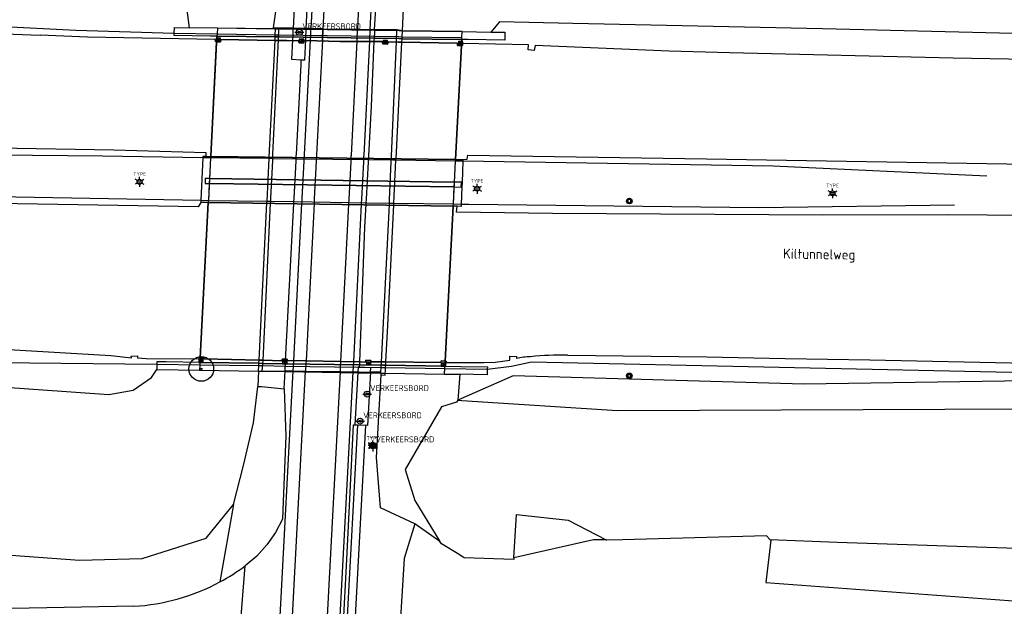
# Model space of a CAD drawing. Header units: metres. Extents: x 102000 to 105000, y 414600 to 420766.
# Tile 245 of 256: x 103661 to 103761, y 420654 to 420713. Entities that reach past the tile are written whole.
import ezdxf
from ezdxf.enums import TextEntityAlignment as Align

# ---------------------------------------------------------------- set-up
doc = ezdxf.new("R2010")
doc.units = ezdxf.units.M
doc.layers.get('0').update_dxf_attribs({"color": 8})
doc.styles.add('MtXpl_NLCS-ISO', font='NLCS-ISO.ttf')
doc.styles.add('NLCS-ISO', font='NLCS-ISO.ttf')

msp = doc.modelspace()

# ---------------------------------------------------------------- hatches: boundary and pattern name
h = msp.add_hatch(color=256)
h.paths.add_polyline_path([(103723.493, 420694.623, 1), (103722.931, 420694.623, 1)])
h.paths.add_polyline_path([(103723.352, 420694.483), (103723.071, 420694.483), (103723.071, 420694.763), (103723.352, 420694.763)], flags=16)
at = {"ltscale": 0.1}
h = msp.add_hatch(color=256, dxfattribs=at)
edge = h.paths.add_edge_path()
edge.add_arc((103679.862, 420677.618), 0.075, 0, 360)
h = msp.add_hatch(color=256)
h.paths.add_polyline_path([(103723.48, 420676.922, 1), (103722.918, 420676.922, 1)])
h.paths.add_polyline_path([(103723.339, 420676.782), (103723.058, 420676.782), (103723.058, 420677.062), (103723.339, 420677.062)], flags=16)

# ---------------------------------------------------------------- linework, layer by layer
for p, q in [((103690.981, 420712.1), (103692.289, 420737.193)), ((103693.45, 420737.128), (103692.181, 420712.082)), ((103695.698, 420712.027), (103696.952, 420736.934)), ((103698.182, 420736.866), (103696.943, 420712.008)), ((103678.672, 420712.172), (103678.141, 420716.336)), ((103687.568, 420715.291), (103687.14, 420712.159)), ((103689.292, 420714.799), (103689.159, 420712.128)), ((103690.489, 420712.108), (103690.619, 420714.733)), ((103697.405, 420712.001), (103697.522, 420714.138)), ((103700.229, 420711.871), (103700.348, 420714.045)), ((103650.292, 420712.794), (103667.17, 420711.936)), ((103710.043, 420712.772), (103709.18, 420711.744)), ((103717.485, 420712.615), (103710.043, 420712.772)), ((103742.759, 420712.08), (103717.485, 420712.615)), ((103667.17, 420711.936), (103677.121, 420711.631)), ((103677.121, 420711.631), (103677.132, 420712.193)), ((103677.121, 420711.393), (103677.121, 420711.631)), ((103677.121, 420711.631), (103681.457, 420711.563)), ((103677.132, 420712.193), (103678.672, 420712.172)), ((103681.486, 420712.132), (103678.672, 420712.172)), ((103681.457, 420711.563), (103681.445, 420711.332)), ((103681.457, 420711.563), (103681.445, 420711.332)), ((103681.457, 420711.563), (103681.445, 420711.332)), ((103681.486, 420712.132), (103681.457, 420711.563)), ((103681.486, 420712.132), (103681.457, 420711.563)), ((103681.486, 420712.132), (103681.457, 420711.563)), ((103681.457, 420711.563), (103687.356, 420711.471)), ((103687.135, 420712.053), (103681.486, 420712.132)), ((103687.385, 420712.05), (103681.486, 420712.132)), ((103687.385, 420712.05), (103681.486, 420712.132)), ((103687.14, 420712.159), (103687.135, 420712.053)), ((103687.385, 420712.05), (103687.135, 420712.053)), ((103687.732, 420712.15), (103687.14, 420712.159)), ((103687.356, 420711.471), (103687.385, 420712.05)), ((103687.794, 420712.044), (103687.385, 420712.05)), ((103687.794, 420712.044), (103687.385, 420712.05)), ((103687.692, 420711.312), (103687.716, 420711.813)), ((103687.716, 420711.813), (103687.732, 420712.15)), ((103689.159, 420712.128), (103687.732, 420712.15)), ((103690.209, 420712.011), (103687.794, 420712.044)), ((103690.209, 420712.011), (103687.794, 420712.044)), ((103689.142, 420711.799), (103689.117, 420711.294)), ((103689.159, 420712.128), (103689.142, 420711.799)), ((103690.102, 420712.114), (103689.159, 420712.128)), ((103689.339, 420711.718), (103690.239, 420711.718)), ((103690.489, 420712.108), (103690.102, 420712.114)), ((103697.503, 420711.909), (103690.209, 420712.011)), ((103697.503, 420711.909), (103690.209, 420712.011)), ((103690.447, 420711.278), (103690.473, 420711.785)), ((103690.473, 420711.785), (103690.489, 420712.108)), ((103690.981, 420712.1), (103690.489, 420712.108)), ((103690.938, 420711.273), (103690.964, 420711.78)), ((103690.964, 420711.78), (103690.981, 420712.1)), ((103692.181, 420712.082), (103690.981, 420712.1)), ((103692.139, 420711.258), (103692.165, 420711.767)), ((103692.165, 420711.767), (103692.139, 420711.258)), ((103692.165, 420711.767), (103692.181, 420712.082)), ((103692.181, 420712.082), (103692.165, 420711.767)), ((103692.181, 420712.082), (103695.698, 420712.027)), ((103695.657, 420711.216), (103695.683, 420711.728)), ((103695.657, 420711.216), (103695.683, 420711.728)), ((103695.683, 420711.728), (103695.698, 420712.027)), ((103695.683, 420711.728), (103695.698, 420712.027)), ((103695.698, 420712.027), (103696.943, 420712.008)), ((103696.928, 420711.715), (103696.902, 420711.201)), ((103696.943, 420712.008), (103696.928, 420711.715)), ((103696.943, 420712.008), (103697.405, 420712.001)), ((103697.389, 420711.71), (103697.366, 420711.195)), ((103697.405, 420712.001), (103697.389, 420711.71)), ((103699.666, 420711.966), (103697.405, 420712.001)), ((103699.899, 420711.875), (103697.503, 420711.909)), ((103699.899, 420711.875), (103697.503, 420711.909)), ((103699.632, 420711.168), (103699.654, 420711.679)), ((103699.654, 420711.679), (103699.666, 420711.966)), ((103700.229, 420711.871), (103699.666, 420711.966)), ((103700.229, 420711.871), (103699.899, 420711.875)), ((103700.229, 420711.871), (103699.899, 420711.875)), ((103700.199, 420711.271), (103700.229, 420711.871)), ((103700.229, 420711.871), (103706.282, 420711.787)), ((103706.282, 420711.787), (103700.229, 420711.871)), ((103706.282, 420711.787), (103700.229, 420711.871)), ((103706.251, 420711.177), (103706.282, 420711.787)), ((103706.251, 420711.177), (103706.282, 420711.787)), ((103706.251, 420711.177), (103706.282, 420711.787)), ((103706.282, 420711.787), (103709.18, 420711.744)), ((103709.18, 420711.744), (103710.609, 420711.723)), ((103710.609, 420711.723), (103710.601, 420711.109)), ((103775.179, 420711.267), (103742.759, 420712.08)), ((103668.327, 420711.219), (103663.529, 420711.427)), ((103681.26, 420710.972), (103668.327, 420711.219)), ((103680.769, 420711.342), (103677.121, 420711.393)), ((103681.445, 420711.332), (103680.769, 420711.342)), ((103681.445, 420711.332), (103680.812, 420699.159)), ((103681.416, 420710.765), (103680.812, 420699.159)), ((103680.812, 420699.159), (103681.416, 420710.765)), ((103681.297, 420710.774), (103681.26, 420710.972)), ((103681.416, 420710.765), (103681.297, 420710.774)), ((103681.356, 420710.823), (103681.806, 420711.123)), ((103681.806, 420710.823), (103681.356, 420711.123)), ((103681.806, 420711.123), (103681.356, 420711.123)), ((103681.356, 420711.123), (103681.356, 420710.823)), ((103681.356, 420710.823), (103681.806, 420710.823)), ((103681.416, 420710.765), (103681.445, 420711.332)), ((103681.445, 420711.332), (103681.416, 420710.765)), ((103681.416, 420710.765), (103681.814, 420710.735)), ((103681.814, 420710.735), (103681.416, 420710.765)), ((103687.345, 420711.249), (103681.445, 420711.332)), ((103681.445, 420711.332), (103687.345, 420711.249)), ((103681.806, 420710.823), (103681.806, 420711.123)), ((103681.814, 420710.735), (103681.854, 420711.003)), ((103681.854, 420711.003), (103681.814, 420710.735)), ((103681.854, 420711.003), (103687.328, 420710.903)), ((103687.328, 420710.903), (103681.854, 420711.003)), ((103686.74, 420699.081), (103687.328, 420710.903)), ((103687.12, 420699.383), (103687.677, 420710.99)), ((103687.328, 420710.903), (103687.345, 420711.249)), ((103687.328, 420710.903), (103687.735, 420710.895)), ((103687.735, 420710.895), (103687.328, 420710.903)), ((103687.345, 420711.249), (103687.356, 420711.471)), ((103687.753, 420711.244), (103687.345, 420711.249)), ((103687.345, 420711.249), (103687.753, 420711.244)), ((103687.356, 420711.471), (103687.765, 420711.465)), ((103687.677, 420710.99), (103687.692, 420711.312)), ((103687.735, 420710.895), (103687.817, 420710.894)), ((103687.817, 420710.894), (103687.735, 420710.895)), ((103690.166, 420711.21), (103687.753, 420711.244)), ((103687.753, 420711.244), (103690.166, 420711.21)), ((103687.765, 420711.465), (103690.178, 420711.427)), ((103687.817, 420710.894), (103688.523, 420710.881)), ((103688.523, 420710.881), (103687.817, 420710.894)), ((103688.523, 420710.881), (103689.72, 420710.859)), ((103689.72, 420710.859), (103688.523, 420710.881)), ((103689.101, 420710.964), (103689.002, 420708.983)), ((103689.117, 420711.294), (103689.101, 420710.964)), ((103689.72, 420710.859), (103689.76, 420710.64)), ((103689.76, 420710.64), (103689.72, 420710.859)), ((103689.76, 420710.64), (103689.811, 420710.641)), ((103689.811, 420710.641), (103689.76, 420710.64)), ((103689.784, 420710.726), (103690.234, 420711.026)), ((103690.234, 420710.726), (103689.784, 420711.026)), ((103690.234, 420711.026), (103689.784, 420711.026)), ((103689.784, 420711.026), (103689.784, 420710.726)), ((103689.784, 420710.726), (103690.234, 420710.726)), ((103689.811, 420710.641), (103690.127, 420710.645)), ((103690.127, 420710.645), (103689.811, 420710.641)), ((103690.127, 420710.645), (103690.243, 420710.646)), ((103690.243, 420710.646), (103690.127, 420710.645)), ((103697.464, 420711.107), (103690.166, 420711.21)), ((103690.166, 420711.21), (103697.464, 420711.107)), ((103690.178, 420711.427), (103697.474, 420711.313)), ((103690.234, 420710.726), (103690.234, 420711.026)), ((103690.243, 420710.646), (103690.259, 420710.888)), ((103690.259, 420710.888), (103690.243, 420710.646)), ((103690.259, 420710.888), (103690.424, 420710.883)), ((103690.424, 420710.883), (103690.259, 420710.888)), ((103690.315, 420699.327), (103690.92, 420710.931)), ((103690.33, 420708.917), (103690.431, 420710.94)), ((103690.424, 420710.883), (103693.88, 420710.784)), ((103693.88, 420710.784), (103690.424, 420710.883)), ((103690.431, 420710.94), (103690.447, 420711.278)), ((103690.92, 420710.931), (103690.938, 420711.273)), ((103692.121, 420710.91), (103691.533, 420699.306)), ((103692.121, 420710.91), (103692.139, 420711.258)), ((103692.139, 420711.258), (103692.121, 420710.91)), ((103693.88, 420710.784), (103697.423, 420710.78)), ((103697.423, 420710.78), (103693.88, 420710.784)), ((103695.055, 420699.244), (103695.639, 420710.85)), ((103695.639, 420710.85), (103695.657, 420711.216)), ((103695.639, 420710.85), (103695.657, 420711.216)), ((103696.884, 420710.828), (103696.305, 420699.222)), ((103696.902, 420711.201), (103696.884, 420710.828)), ((103697.349, 420710.82), (103697.051, 420704.225)), ((103697.366, 420711.195), (103697.349, 420710.82)), ((103697.423, 420710.78), (103698.187, 420710.779)), ((103698.187, 420710.779), (103697.423, 420710.78)), ((103699.859, 420711.074), (103697.464, 420711.107)), ((103697.464, 420711.107), (103699.859, 420711.074)), ((103697.474, 420711.313), (103699.869, 420711.276)), ((103698.187, 420710.779), (103698.252, 420710.545)), ((103698.252, 420710.545), (103698.187, 420710.779)), ((103698.252, 420710.545), (103698.734, 420710.525)), ((103698.734, 420710.525), (103698.252, 420710.545)), ((103698.276, 420710.593), (103698.726, 420710.893)), ((103698.726, 420710.593), (103698.276, 420710.893)), ((103698.726, 420710.893), (103698.276, 420710.893)), ((103698.276, 420710.893), (103698.276, 420710.593)), ((103698.276, 420710.593), (103698.726, 420710.593)), ((103698.726, 420710.593), (103698.726, 420710.893)), ((103698.734, 420710.525), (103698.781, 420710.749)), ((103698.781, 420710.749), (103698.734, 420710.525)), ((103698.781, 420710.749), (103699.842, 420710.727)), ((103699.842, 420710.727), (103698.781, 420710.749)), ((103699.12, 420699.173), (103699.616, 420710.793)), ((103699.582, 420698.914), (103700.172, 420710.72)), ((103699.616, 420710.793), (103699.632, 420711.168)), ((103699.842, 420710.727), (103700.172, 420710.72)), ((103700.172, 420710.72), (103699.842, 420710.727)), ((103700.189, 420711.069), (103699.859, 420711.074)), ((103699.859, 420711.074), (103700.189, 420711.069)), ((103699.869, 420711.276), (103700.199, 420711.271)), ((103700.172, 420710.72), (103700.189, 420711.069)), ((103700.172, 420710.72), (103705.815, 420710.6)), ((103705.815, 420710.6), (103700.172, 420710.72)), ((103700.189, 420711.069), (103700.199, 420711.271)), ((103706.241, 420710.984), (103700.189, 420711.069)), ((103700.189, 420711.069), (103706.241, 420710.984)), ((103700.199, 420711.271), (103706.251, 420711.177)), ((103705.616, 420698.835), (103706.241, 420710.984)), ((103705.815, 420710.6), (103705.815, 420710.396)), ((103705.815, 420710.396), (103705.815, 420710.6)), ((103705.899, 420710.48), (103706.349, 420710.78)), ((103706.349, 420710.48), (103705.899, 420710.78)), ((103706.349, 420710.78), (103705.899, 420710.78)), ((103705.899, 420710.78), (103705.899, 420710.48)), ((103706.241, 420710.984), (103706.21, 420710.39)), ((103706.21, 420710.39), (103706.241, 420710.984)), ((103706.241, 420710.984), (103706.251, 420711.177)), ((103706.241, 420710.984), (103706.251, 420711.177)), ((103706.241, 420710.984), (103706.251, 420711.177)), ((103706.867, 420710.975), (103706.241, 420710.984)), ((103706.318, 420710.591), (103706.312, 420710.389)), ((103713.008, 420710.432), (103706.318, 420710.591)), ((103706.349, 420710.48), (103706.349, 420710.78)), ((103710.598, 420710.923), (103706.867, 420710.975)), ((103710.601, 420711.109), (103710.598, 420710.923)), ((103706.21, 420710.39), (103705.617, 420698.848)), ((103705.617, 420698.848), (103706.21, 420710.39)), ((103705.815, 420710.396), (103706.21, 420710.39)), ((103706.21, 420710.39), (103705.815, 420710.396)), ((103705.899, 420710.48), (103706.349, 420710.48)), ((103706.312, 420710.389), (103706.21, 420710.39)), ((103712.978, 420709.945), (103713.008, 420710.432)), ((103713.576, 420709.877), (103712.978, 420709.945)), ((103713.658, 420710.38), (103713.576, 420709.877)), ((103727.235, 420709.812), (103713.658, 420710.38)), ((103733.333, 420709.648), (103727.235, 420709.812)), ((103755.987, 420709.099), (103733.333, 420709.648)), ((103689.002, 420708.983), (103689.982, 420708.934)), ((103689.964, 420708.448), (103689.982, 420708.934)), ((103689.982, 420708.934), (103690.33, 420708.917)), ((103776.668, 420708.708), (103755.987, 420709.099)), ((103689.488, 420699.342), (103689.964, 420708.448)), ((103697.051, 420704.225), (103696.786, 420699.214)), ((103669.861, 420699.169), (103610.073, 420699.68)), ((103658.961, 420700.002), (103670.989, 420699.826)), ((103670.989, 420699.826), (103680.316, 420699.546)), ((103680.023, 420699.003), (103669.861, 420699.169)), ((103680.023, 420699.003), (103679.808, 420694.704)), ((103680.03, 420699.144), (103680.023, 420699.003)), ((103680.804, 420698.993), (103680.023, 420699.003)), ((103680.316, 420699.141), (103680.03, 420699.144)), ((103680.316, 420699.546), (103680.316, 420699.141)), ((103680.316, 420699.141), (103680.811, 420699.135)), ((103680.804, 420698.993), (103680.58, 420694.69)), ((103680.804, 420698.993), (103680.696, 420696.913)), ((103680.804, 420698.993), (103680.696, 420696.913)), ((103680.812, 420699.159), (103680.804, 420698.993)), ((103680.811, 420699.135), (103680.804, 420698.993)), ((103680.811, 420699.135), (103680.804, 420698.993)), ((103686.732, 420698.918), (103680.804, 420698.993)), ((103680.812, 420699.159), (103680.811, 420699.135)), ((103680.811, 420699.135), (103680.812, 420699.159)), ((103705.617, 420698.848), (103680.811, 420699.135)), ((103680.811, 420699.135), (103705.617, 420698.848)), ((103686.517, 420694.603), (103686.732, 420698.918)), ((103686.732, 420698.918), (103686.74, 420699.081)), ((103687.126, 420698.913), (103686.732, 420698.918)), ((103686.905, 420694.911), (103687.089, 420698.741)), ((103687.089, 420698.741), (103687.117, 420699.324)), ((103687.117, 420699.324), (103687.12, 420699.383)), ((103689.507, 420698.882), (103687.126, 420698.913)), ((103689.256, 420694.886), (103689.455, 420698.705)), ((103689.455, 420698.705), (103689.485, 420699.283)), ((103689.485, 420699.283), (103689.488, 420699.342)), ((103696.851, 420698.788), (103689.507, 420698.882)), ((103690.083, 420694.877), (103690.282, 420698.694)), ((103690.282, 420698.694), (103690.312, 420699.269)), ((103690.312, 420699.269), (103690.315, 420699.327)), ((103691.501, 420698.677), (103691.308, 420694.864)), ((103691.53, 420699.248), (103691.501, 420698.677)), ((103691.533, 420699.306), (103691.53, 420699.248)), ((103694.832, 420694.826), (103695.024, 420698.629)), ((103695.024, 420698.629), (103695.052, 420699.187)), ((103695.052, 420699.187), (103695.055, 420699.244)), ((103696.275, 420698.612), (103696.085, 420694.813)), ((103696.302, 420699.165), (103696.275, 420698.612)), ((103696.305, 420699.222), (103696.302, 420699.165)), ((103696.754, 420698.605), (103696.553, 420694.808)), ((103696.783, 420699.157), (103696.754, 420698.605)), ((103696.786, 420699.214), (103696.783, 420699.157)), ((103699.243, 420698.758), (103696.851, 420698.788)), ((103698.932, 420694.783), (103699.094, 420698.583)), ((103699.094, 420698.583), (103699.117, 420699.116)), ((103699.117, 420699.116), (103699.12, 420699.173)), ((103699.574, 420698.754), (103699.243, 420698.758)), ((103699.357, 420694.414), (103699.574, 420698.754)), ((103699.574, 420698.754), (103699.582, 420698.914)), ((103705.608, 420698.676), (103699.574, 420698.754)), ((103705.385, 420694.325), (103705.608, 420698.676)), ((103705.499, 420696.551), (103705.608, 420698.676)), ((103705.499, 420696.551), (103705.608, 420698.676)), ((103705.608, 420698.676), (103705.616, 420698.835)), ((103705.608, 420698.676), (103705.616, 420698.835)), ((103705.608, 420698.676), (103705.616, 420698.835)), ((103706.354, 420698.667), (103705.608, 420698.676)), ((103705.616, 420698.835), (103705.617, 420698.848)), ((103705.616, 420698.835), (103705.617, 420698.848)), ((103705.617, 420698.848), (103706.362, 420698.839)), ((103706.354, 420698.667), (103706.265, 420696.54)), ((103706.362, 420698.839), (103706.354, 420698.667)), ((103737.782, 420698.16), (103706.354, 420698.667)), ((103706.362, 420698.839), (103706.395, 420698.839)), ((103706.395, 420698.839), (103706.798, 420698.859)), ((103706.798, 420698.859), (103706.849, 420699.28)), ((103706.849, 420699.28), (103731.035, 420698.916)), ((103731.035, 420698.916), (103764.018, 420698.332)), ((103759.411, 420697.145), (103737.782, 420698.16)), ((103673.379, 420696.672), (103673.845, 420696.672)), ((103673.379, 420696.672), (103673.845, 420696.672)), ((103680.696, 420696.913), (103680.243, 420696.92)), ((103680.243, 420696.92), (103680.25, 420696.406)), ((103680.696, 420696.913), (103680.669, 420696.4)), ((103680.696, 420696.913), (103680.669, 420696.4)), ((103680.696, 420696.913), (103705.499, 420696.551)), ((103705.499, 420696.551), (103680.696, 420696.913)), ((103673.379, 420696.472), (103673.845, 420696.472)), ((103673.379, 420696.472), (103673.845, 420696.472)), ((103680.25, 420696.406), (103680.669, 420696.4)), ((103680.669, 420696.4), (103680.58, 420694.69)), ((103680.669, 420696.4), (103680.58, 420694.69)), ((103705.473, 420696.047), (103680.669, 420696.4)), ((103680.669, 420696.4), (103705.473, 420696.047)), ((103705.385, 420694.325), (103705.473, 420696.047)), ((103705.385, 420694.325), (103705.473, 420696.047)), ((103705.473, 420696.047), (103705.499, 420696.551)), ((103705.473, 420696.047), (103705.499, 420696.551)), ((103705.473, 420696.047), (103706.183, 420696.037)), ((103706.207, 420696.534), (103705.499, 420696.551)), ((103706.244, 420696.037), (103706.172, 420694.314)), ((103706.183, 420696.037), (103706.207, 420696.534)), ((103706.265, 420696.54), (103706.244, 420696.037)), ((103707.555, 420695.974), (103708.021, 420695.974)), ((103707.555, 420695.974), (103708.021, 420695.974)), ((103707.555, 420695.774), (103708.021, 420695.774)), ((103707.555, 420695.774), (103708.021, 420695.774)), ((103640.383, 420695.425), (103679.808, 420694.704)), ((103679.808, 420694.704), (103679.809, 420694.485)), ((103679.808, 420694.704), (103680.58, 420694.69)), ((103680.58, 420694.69), (103680.572, 420694.533)), ((103680.58, 420694.69), (103680.572, 420694.533)), ((103680.58, 420694.69), (103680.572, 420694.533)), ((103680.58, 420694.69), (103686.517, 420694.603)), ((103686.509, 420694.441), (103686.517, 420694.603)), ((103686.517, 420694.603), (103686.907, 420694.597)), ((103686.887, 420694.538), (103686.905, 420694.911)), ((103686.907, 420694.597), (103689.276, 420694.562)), ((103689.236, 420694.508), (103689.256, 420694.886)), ((103690.063, 420694.497), (103690.083, 420694.877)), ((103691.308, 420694.864), (103691.282, 420694.362)), ((103694.807, 420694.316), (103694.832, 420694.826)), ((103696.085, 420694.813), (103696.066, 420694.42)), ((103696.553, 420694.808), (103696.533, 420694.414)), ((103698.915, 420694.384), (103698.932, 420694.783)), ((103723.352, 420694.763), (103723.071, 420694.763)), ((103723.071, 420694.763), (103723.071, 420694.483)), ((103723.352, 420694.483), (103723.352, 420694.763)), ((103743.55, 420695.504), (103744.016, 420695.504)), ((103743.55, 420695.504), (103744.016, 420695.504)), ((103743.55, 420695.304), (103744.016, 420695.304)), ((103743.55, 420695.304), (103744.016, 420695.304)), ((103679.542, 420694.045), (103654.589, 420694.451)), ((103679.809, 420694.485), (103679.542, 420694.045)), ((103680.572, 420694.533), (103679.727, 420678.279)), ((103679.752, 420678.757), (103680.569, 420694.473)), ((103680.569, 420694.473), (103679.752, 420678.757)), ((103680.569, 420694.473), (103679.809, 420694.485)), ((103680.572, 420694.533), (103680.569, 420694.473)), ((103680.572, 420694.533), (103680.569, 420694.473)), ((103680.569, 420694.473), (103705.373, 420694.098)), ((103705.373, 420694.098), (103680.569, 420694.473)), ((103685.716, 420678.5), (103686.509, 420694.441)), ((103686.116, 420678.48), (103686.881, 420694.418)), ((103686.881, 420694.418), (103686.887, 420694.538)), ((103688.392, 420678.452), (103689.23, 420694.388)), ((103689.225, 420678.44), (103690.056, 420694.377)), ((103689.23, 420694.388), (103689.236, 420694.508)), ((103689.276, 420694.562), (103696.635, 420694.454)), ((103690.056, 420694.377), (103690.063, 420694.497)), ((103691.282, 420694.362), (103690.475, 420678.422)), ((103694.004, 420678.371), (103694.807, 420694.316)), ((103696.06, 420694.3), (103695.265, 420678.353)), ((103696.066, 420694.42), (103696.06, 420694.3)), ((103696.526, 420694.294), (103696.403, 420691.961)), ((103696.533, 420694.414), (103696.526, 420694.294)), ((103696.635, 420694.454), (103699.025, 420694.419)), ((103698.098, 420678.301), (103698.91, 420694.264)), ((103698.737, 420681.999), (103699.349, 420694.241)), ((103698.91, 420694.264), (103698.915, 420694.384)), ((103699.025, 420694.419), (103699.357, 420694.414)), ((103699.349, 420694.241), (103699.357, 420694.414)), ((103699.357, 420694.414), (103705.385, 420694.325)), ((103704.54, 420677.896), (103705.376, 420694.147)), ((103705.373, 420694.098), (103704.566, 420678.407)), ((103704.566, 420678.407), (103705.373, 420694.098)), ((103705.373, 420694.098), (103705.376, 420694.147)), ((103705.373, 420694.098), (103705.376, 420694.147)), ((103705.775, 420694.092), (103705.373, 420694.098)), ((103705.376, 420694.147), (103705.385, 420694.325)), ((103705.376, 420694.147), (103705.385, 420694.325)), ((103705.376, 420694.147), (103705.385, 420694.325)), ((103705.385, 420694.325), (103706.172, 420694.314)), ((103705.698, 420693.505), (103705.775, 420694.092)), ((103706.164, 420694.085), (103705.775, 420694.092)), ((103706.172, 420694.314), (103706.164, 420694.085)), ((103706.172, 420694.314), (103706.969, 420694.302)), ((103706.969, 420694.302), (103736.322, 420693.976)), ((103723.071, 420694.483), (103723.352, 420694.483)), ((103736.322, 420693.976), (103756.128, 420694.232)), ((103715.416, 420693.36), (103705.698, 420693.505)), ((103742.817, 420693.206), (103715.416, 420693.36)), ((103755.45, 420693.217), (103742.817, 420693.206)), ((103763.412, 420693.175), (103755.45, 420693.217)), ((103696.403, 420691.961), (103695.881, 420678.344)), ((103698.554, 420678.32), (103698.737, 420681.999)), ((103659.177, 420679.644), (103670.716, 420678.976)), ((103670.716, 420678.976), (103672.785, 420678.757)), ((103672.764, 420678.92), (103673.393, 420678.948)), ((103672.785, 420678.757), (103672.764, 420678.92)), ((103673.393, 420678.948), (103673.406, 420678.747)), ((103673.406, 420678.747), (103674.29, 420678.685)), ((103674.29, 420678.685), (103679.623, 420678.627)), ((103679.623, 420678.627), (103679.642, 420678.76)), ((103679.642, 420678.76), (103679.752, 420678.757)), ((103679.752, 420678.757), (103679.727, 420678.279)), ((103679.752, 420678.757), (103679.727, 420678.279)), ((103679.752, 420678.757), (103680.103, 420678.746)), ((103680.103, 420678.746), (103679.752, 420678.757)), ((103680.103, 420678.746), (103680.135, 420678.634)), ((103680.135, 420678.634), (103680.103, 420678.746)), ((103680.135, 420678.634), (103685.716, 420678.5)), ((103685.716, 420678.5), (103680.135, 420678.634)), ((103711.112, 420678.514), (103711.093, 420678.898)), ((103711.093, 420678.898), (103711.764, 420678.876)), ((103711.764, 420678.876), (103711.78, 420678.673)), ((103716.943, 420679.007), (103731.067, 420678.829)), ((103731.067, 420678.829), (103738.987, 420678.657)), ((103738.987, 420678.657), (103747.566, 420678.548)), ((103658.675, 420678.287), (103675.36, 420678.108)), ((103675.36, 420678.108), (103675.352, 420677.546)), ((103675.364, 420678.346), (103675.36, 420678.108)), ((103675.36, 420678.108), (103679.715, 420678.043)), ((103676.296, 420678.332), (103675.364, 420678.346)), ((103679.727, 420678.279), (103676.296, 420678.332)), ((103679.606, 420678.274), (103680.056, 420678.574)), ((103680.056, 420678.274), (103679.606, 420678.574)), ((103680.056, 420678.574), (103679.606, 420678.574)), ((103679.606, 420678.574), (103679.606, 420678.274)), ((103679.606, 420678.274), (103680.056, 420678.274)), ((103679.715, 420678.043), (103679.685, 420677.477)), ((103679.715, 420678.043), (103679.685, 420677.477)), ((103679.715, 420678.043), (103679.685, 420677.477)), ((103679.727, 420678.279), (103679.715, 420678.043)), ((103679.727, 420678.279), (103679.715, 420678.043)), ((103679.727, 420678.279), (103679.715, 420678.043)), ((103679.715, 420678.043), (103685.689, 420677.953)), ((103685.7, 420678.187), (103679.727, 420678.279)), ((103679.727, 420678.279), (103685.7, 420678.187)), ((103680.056, 420678.274), (103680.056, 420678.574)), ((103685.661, 420677.386), (103685.689, 420677.953)), ((103685.689, 420677.953), (103685.7, 420678.187)), ((103685.689, 420677.953), (103686.06, 420677.947)), ((103685.7, 420678.187), (103685.716, 420678.5)), ((103686.072, 420678.181), (103685.7, 420678.187)), ((103685.7, 420678.187), (103686.072, 420678.181)), ((103685.716, 420678.5), (103686.088, 420678.491)), ((103686.088, 420678.491), (103685.716, 420678.5)), ((103686.031, 420677.38), (103686.116, 420678.48)), ((103686.06, 420677.947), (103688.386, 420677.912)), ((103688.398, 420678.145), (103686.072, 420678.181)), ((103686.072, 420678.181), (103688.398, 420678.145)), ((103686.088, 420678.491), (103688.024, 420678.444)), ((103688.024, 420678.444), (103686.088, 420678.491)), ((103688.024, 420678.444), (103688.055, 420678.603)), ((103688.055, 420678.603), (103688.024, 420678.444)), ((103688.055, 420678.603), (103688.419, 420678.601)), ((103688.419, 420678.601), (103688.055, 420678.603)), ((103688.093, 420678.149), (103688.543, 420678.449)), ((103688.543, 420678.149), (103688.093, 420678.449)), ((103688.543, 420678.449), (103688.093, 420678.449)), ((103688.093, 420678.449), (103688.093, 420678.149)), ((103688.093, 420678.149), (103688.543, 420678.149)), ((103688.338, 420677.424), (103688.392, 420678.452)), ((103688.386, 420677.912), (103695.806, 420677.801)), ((103695.818, 420678.031), (103688.398, 420678.145)), ((103688.398, 420678.145), (103695.818, 420678.031)), ((103688.419, 420678.601), (103688.564, 420678.6)), ((103688.564, 420678.6), (103688.419, 420678.601)), ((103688.543, 420678.149), (103688.543, 420678.449)), ((103688.564, 420678.6), (103688.596, 420678.476)), ((103688.596, 420678.476), (103688.564, 420678.6)), ((103688.596, 420678.476), (103695.832, 420678.32)), ((103695.832, 420678.32), (103688.596, 420678.476)), ((103689.171, 420677.413), (103689.22, 420678.338)), ((103689.22, 420678.338), (103689.225, 420678.44)), ((103690.461, 420678.155), (103690.421, 420677.395)), ((103690.475, 420678.422), (103690.461, 420678.155)), ((103693.952, 420677.347), (103693.973, 420677.751)), ((103693.973, 420677.751), (103694.004, 420678.371)), ((103695.265, 420678.353), (103695.213, 420677.33)), ((103695.732, 420677.801), (103695.706, 420677.323)), ((103695.86, 420677.794), (103695.732, 420677.801)), ((103695.806, 420677.801), (103698.191, 420677.765)), ((103698.203, 420677.994), (103695.818, 420678.031)), ((103695.818, 420678.031), (103698.203, 420677.994)), ((103695.832, 420678.32), (103696.528, 420678.305)), ((103696.528, 420678.305), (103695.832, 420678.32)), ((103695.881, 420678.344), (103695.86, 420677.794)), ((103697.016, 420677.731), (103695.86, 420677.794)), ((103696.528, 420678.305), (103696.528, 420678.493)), ((103696.528, 420678.493), (103697.046, 420678.48)), ((103697.046, 420678.48), (103696.528, 420678.493)), ((103696.528, 420678.493), (103696.528, 420678.305)), ((103696.593, 420678.018), (103697.043, 420678.318)), ((103697.043, 420678.018), (103696.593, 420678.318)), ((103697.043, 420678.318), (103696.593, 420678.318)), ((103696.593, 420678.318), (103696.593, 420678.018)), ((103696.593, 420678.018), (103697.043, 420678.018)), ((103696.993, 420677.305), (103697.016, 420677.731)), ((103697.043, 420678.018), (103697.043, 420678.318)), ((103697.046, 420678.48), (103697.097, 420678.332)), ((103697.097, 420678.332), (103697.046, 420678.48)), ((103697.097, 420678.332), (103698.219, 420678.323)), ((103698.219, 420678.323), (103697.097, 420678.332)), ((103698.046, 420677.291), (103698.098, 420678.301)), ((103698.191, 420677.765), (103698.525, 420677.76)), ((103698.537, 420677.989), (103698.203, 420677.994)), ((103698.203, 420677.994), (103698.537, 420677.989)), ((103698.219, 420678.323), (103698.554, 420678.32)), ((103698.554, 420678.32), (103698.219, 420678.323)), ((103698.507, 420677.387), (103698.525, 420677.76)), ((103698.525, 420677.76), (103698.537, 420677.989)), ((103698.525, 420677.76), (103704.529, 420677.67)), ((103698.537, 420677.989), (103698.554, 420678.32)), ((103704.54, 420677.896), (103698.537, 420677.989)), ((103698.537, 420677.989), (103704.54, 420677.896)), ((103698.554, 420678.32), (103704.128, 420678.275)), ((103704.128, 420678.275), (103698.554, 420678.32)), ((103704.128, 420678.275), (103704.141, 420678.424)), ((103704.141, 420678.424), (103704.128, 420678.275)), ((103704.141, 420678.424), (103704.566, 420678.407)), ((103704.566, 420678.407), (103704.141, 420678.424)), ((103704.161, 420677.898), (103704.611, 420678.198)), ((103704.611, 420677.898), (103704.161, 420678.198)), ((103704.611, 420678.198), (103704.161, 420678.198)), ((103704.161, 420678.198), (103704.161, 420677.898)), ((103704.161, 420677.898), (103704.611, 420677.898)), ((103704.499, 420677.096), (103704.529, 420677.67)), ((103704.499, 420677.096), (103704.529, 420677.67)), ((103704.501, 420677.137), (103704.529, 420677.67)), ((103704.529, 420677.67), (103704.54, 420677.896)), ((103704.529, 420677.67), (103704.54, 420677.896)), ((103704.529, 420677.67), (103704.54, 420677.896)), ((103704.529, 420677.67), (103708.824, 420677.605)), ((103704.566, 420678.407), (103704.54, 420677.896)), ((103704.54, 420677.896), (103704.566, 420678.407)), ((103704.54, 420677.896), (103706.145, 420677.871)), ((103704.566, 420678.407), (103704.656, 420678.403)), ((103704.611, 420677.898), (103704.611, 420678.198)), ((103704.656, 420678.403), (103704.666, 420678.271)), ((103704.666, 420678.271), (103708.481, 420678.264)), ((103706.145, 420677.871), (103708.827, 420677.83)), ((103708.481, 420678.264), (103709.606, 420678.291)), ((103708.824, 420677.605), (103711.28, 420677.88)), ((103708.827, 420677.83), (103708.824, 420677.605)), ((103709.606, 420678.291), (103711.112, 420678.514)), ((103711.28, 420677.88), (103713.283, 420678.332)), ((103713.283, 420678.332), (103765.247, 420677.232)), ((103747.566, 420678.548), (103767.195, 420678.129)), ((103672.96, 420675.481), (103674.81, 420676.733)), ((103674.81, 420676.733), (103675.352, 420677.546)), ((103675.352, 420677.546), (103679.685, 420677.477)), ((103679.685, 420677.477), (103685.661, 420677.386)), ((103679.685, 420677.477), (103685.661, 420677.386)), ((103679.685, 420677.477), (103685.661, 420677.386)), ((103685.661, 420677.386), (103685.583, 420675.825)), ((103685.661, 420677.386), (103686.031, 420677.38)), ((103685.661, 420677.386), (103686.031, 420677.38)), ((103685.661, 420677.386), (103686.031, 420677.38)), ((103686.031, 420677.38), (103688.338, 420677.424)), ((103686.031, 420677.38), (103688.356, 420677.344)), ((103686.031, 420677.38), (103688.356, 420677.344)), ((103686.951, 420635.41), (103689.171, 420677.413)), ((103688.19, 420635.355), (103690.421, 420677.395)), ((103688.263, 420675.613), (103688.338, 420677.424)), ((103688.338, 420677.424), (103689.171, 420677.413)), ((103688.356, 420677.344), (103695.778, 420677.23)), ((103688.356, 420677.344), (103695.778, 420677.23)), ((103689.171, 420677.413), (103690.421, 420677.395)), ((103690.421, 420677.395), (103693.952, 420677.347)), ((103691.734, 420635.197), (103693.952, 420677.347)), ((103695.213, 420677.33), (103692.952, 420635.143)), ((103693.952, 420677.347), (103695.213, 420677.33)), ((103695.213, 420677.33), (103695.706, 420677.323)), ((103695.672, 420676.69), (103695.417, 420671.962)), ((103695.706, 420677.323), (103695.672, 420676.69)), ((103695.706, 420677.323), (103695.842, 420677.321)), ((103695.778, 420677.23), (103698.163, 420677.197)), ((103695.778, 420677.23), (103698.163, 420677.197)), ((103695.842, 420677.321), (103696.993, 420677.305)), ((103696.993, 420677.305), (103696.701, 420671.893)), ((103698.046, 420677.291), (103696.993, 420677.305)), ((103697.601, 420668.654), (103698.079, 420677.021)), ((103698.079, 420677.021), (103698.046, 420677.291)), ((103698.079, 420677.021), (103698.154, 420677.017)), ((103698.154, 420677.017), (103698.487, 420676.997)), ((103698.163, 420677.197), (103698.497, 420677.189)), ((103698.163, 420677.197), (103698.497, 420677.189)), ((103698.487, 420676.997), (103698.497, 420677.189)), ((103698.497, 420677.189), (103698.507, 420677.387)), ((103698.497, 420677.189), (103704.499, 420677.096)), ((103698.497, 420677.189), (103704.499, 420677.096)), ((103698.497, 420677.189), (103704.499, 420677.096)), ((103704.499, 420677.096), (103704.501, 420677.137)), ((103704.499, 420677.096), (103706.037, 420677.073)), ((103706.037, 420677.073), (103705.837, 420674.445)), ((103711.434, 420676.902), (103705.837, 420674.445)), ((103708.815, 420677.03), (103706.037, 420677.073)), ((103708.824, 420677.605), (103708.815, 420677.03)), ((103740.886, 420676.063), (103711.434, 420676.902)), ((103723.339, 420677.062), (103723.058, 420677.062)), ((103723.058, 420677.062), (103723.058, 420676.782)), ((103723.058, 420676.782), (103723.339, 420676.782)), ((103723.339, 420676.782), (103723.339, 420677.062)), ((103659.514, 420675.816), (103670.495, 420675.033)), ((103685.157, 420672.157), (103685.583, 420675.825)), ((103685.583, 420675.825), (103685.952, 420675.821)), ((103685.952, 420675.821), (103688.263, 420675.613)), ((103769.212, 420676.488), (103740.886, 420676.063)), ((103670.495, 420675.033), (103672.96, 420675.481)), ((103688.263, 420675.613), (103688.436, 420670.798)), ((103696.21, 420675.069), (103697.11, 420675.069)), ((103704.177, 420673.775), (103700.522, 420667.424)), ((103705.698, 420674.248), (103704.177, 420673.775)), ((103705.837, 420674.445), (103705.698, 420674.248)), ((103705.837, 420674.445), (103706.245, 420674.419)), ((103706.245, 420674.419), (103722, 420673.4)), ((103722, 420673.4), (103768.617, 420673.597)), ((103684.146, 420667.826), (103685.157, 420672.157)), ((103695.676, 420671.948), (103694.188, 420643.928)), ((103694.583, 420658.312), (103695.278, 420671.969)), ((103696.489, 420671.904), (103694.978, 420644.086)), ((103695.278, 420671.969), (103695.417, 420671.962)), ((103695.417, 420671.962), (103695.676, 420671.948)), ((103695.497, 420672.319), (103696.397, 420672.319)), ((103695.676, 420671.948), (103696.489, 420671.904)), ((103696.701, 420671.893), (103696.489, 420671.904)), ((103688.436, 420670.798), (103688.149, 420664.173)), ((103696.759, 420669.877), (103697.659, 420669.876)), ((103697.007, 420669.96), (103697.472, 420669.96)), ((103697.007, 420669.76), (103697.472, 420669.76)), ((103697.01, 420669.873), (103697.476, 420669.873)), ((103697.01, 420669.873), (103697.476, 420669.873)), ((103697.01, 420669.673), (103697.476, 420669.673)), ((103697.01, 420669.673), (103697.476, 420669.673)), ((103698.012, 420663.554), (103697.601, 420668.654)), ((103683.112, 420663.879), (103684.146, 420667.826)), ((103700.522, 420667.424), (103701.498, 420664.293)), ((103680.353, 420660.474), (103683.112, 420663.879)), ((103683.112, 420663.879), (103681.737, 420656.036)), ((103688.149, 420664.173), (103688.068, 420662.389)), ((103701.498, 420664.293), (103704.014, 420660.145)), ((103701.477, 420661.919), (103698.012, 420663.554)), ((103711.527, 420658.478), (103711.774, 420662.877)), ((103711.774, 420662.877), (103717.028, 420662.287)), ((103688.068, 420662.389), (103687.368, 420661.034)), ((103701.477, 420661.919), (103700.41, 420658.405)), ((103704.014, 420660.145), (103701.477, 420661.919)), ((103717.028, 420662.287), (103720.847, 420660.317)), ((103687.368, 420661.034), (103686.497, 420659.782)), ((103737.081, 420660.697), (103733.479, 420660.603)), ((103737.474, 420660.303), (103737.081, 420660.697)), ((103673.889, 420658.406), (103680.353, 420660.474)), ((103686.497, 420659.782), (103685.469, 420658.654)), ((103704.171, 420659.886), (103704.014, 420660.145)), ((103705.789, 420658.904), (103704.171, 420659.886)), ((103719.574, 420660.316), (103711.527, 420658.478)), ((103720.847, 420660.317), (103719.574, 420660.316)), ((103720.924, 420660.277), (103720.847, 420660.317)), ((103722.505, 420660.318), (103720.924, 420660.277)), ((103733.479, 420660.603), (103722.505, 420660.318)), ((103737.522, 420660.255), (103737.02, 420655.985)), ((103737.474, 420660.303), (103737.522, 420660.255)), ((103744.242, 420660.046), (103737.474, 420660.303)), ((103786.831, 420658.592), (103744.242, 420660.046)), ((103658.568, 420658.915), (103667.513, 420658.25)), ((103706.367, 420658.553), (103705.789, 420658.904)), ((103667.513, 420658.25), (103673.889, 420658.406)), ((103685.469, 420658.654), (103684.302, 420657.671)), ((103693.988, 420646.292), (103694.583, 420658.312)), ((103700.41, 420658.405), (103699.619, 420645.273)), ((103706.497, 420658.474), (103706.367, 420658.553)), ((103711.518, 420658.308), (103706.497, 420658.474)), ((103711.527, 420658.478), (103711.518, 420658.308)), ((103683.257, 420644.464), (103684.302, 420657.671)), ((103737.02, 420655.985), (103768.716, 420653.619)), ((103673.019, 420653.569), (103660.683, 420653.336))]:
    msp.add_line(p, q)
for p, q in [((103673.393, 420696.699), (103673.174, 420696.825)), ((103673.393, 420696.699), (103673.174, 420696.825)), ((103673.612, 420696.825), (103673.612, 420697.078)), ((103673.612, 420696.825), (103673.612, 420697.078)), ((103673.831, 420696.699), (103674.05, 420696.825)), ((103673.831, 420696.699), (103674.05, 420696.825)), ((103673.393, 420696.445), (103673.174, 420696.319)), ((103673.393, 420696.445), (103673.174, 420696.319)), ((103673.612, 420696.319), (103673.612, 420696.066)), ((103673.612, 420696.319), (103673.612, 420696.066)), ((103673.831, 420696.445), (103674.05, 420696.319)), ((103673.831, 420696.445), (103674.05, 420696.319)), ((103707.569, 420696.001), (103707.35, 420696.127)), ((103707.569, 420696.001), (103707.35, 420696.127)), ((103707.569, 420695.747), (103707.35, 420695.621)), ((103707.569, 420695.747), (103707.35, 420695.621)), ((103707.788, 420696.127), (103707.788, 420696.38)), ((103707.788, 420696.127), (103707.788, 420696.38)), ((103707.788, 420695.621), (103707.788, 420695.368)), ((103707.788, 420695.621), (103707.788, 420695.368)), ((103708.007, 420696.001), (103708.226, 420696.127)), ((103708.007, 420696.001), (103708.226, 420696.127)), ((103708.007, 420695.747), (103708.226, 420695.621)), ((103708.007, 420695.747), (103708.226, 420695.621)), ((103743.564, 420695.531), (103743.345, 420695.657)), ((103743.564, 420695.531), (103743.345, 420695.657)), ((103743.783, 420695.657), (103743.783, 420695.91)), ((103743.783, 420695.657), (103743.783, 420695.91)), ((103744.002, 420695.531), (103744.221, 420695.657)), ((103744.002, 420695.531), (103744.221, 420695.657)), ((103743.564, 420695.277), (103743.345, 420695.151)), ((103743.564, 420695.277), (103743.345, 420695.151)), ((103743.783, 420695.151), (103743.783, 420694.898)), ((103743.783, 420695.151), (103743.783, 420694.898)), ((103744.002, 420695.277), (103744.221, 420695.151)), ((103744.002, 420695.277), (103744.221, 420695.151)), ((103697.02, 420669.987), (103696.801, 420670.113)), ((103697.02, 420669.734), (103696.801, 420669.607)), ((103697.024, 420669.9), (103696.805, 420670.026)), ((103697.024, 420669.9), (103696.805, 420670.026)), ((103697.239, 420670.113), (103697.239, 420670.366)), ((103697.243, 420670.026), (103697.243, 420670.279)), ((103697.243, 420670.026), (103697.243, 420670.279)), ((103697.459, 420669.987), (103697.678, 420670.113)), ((103697.459, 420669.734), (103697.678, 420669.607)), ((103697.462, 420669.9), (103697.681, 420670.026)), ((103697.462, 420669.9), (103697.681, 420670.026)), ((103697.024, 420669.646), (103696.805, 420669.52)), ((103697.024, 420669.646), (103696.805, 420669.52)), ((103697.239, 420669.607), (103697.239, 420669.354)), ((103697.243, 420669.52), (103697.243, 420669.267)), ((103697.243, 420669.52), (103697.243, 420669.267)), ((103697.462, 420669.646), (103697.681, 420669.52)), ((103697.462, 420669.646), (103697.681, 420669.52))]:
    msp.add_line(p, q, dxfattribs=at)
for centre, radius in [((103689.789, 420711.718), 0.3), ((103689.789, 420711.718), 0.112), ((103723.212, 420694.623), 0.281), ((103679.862, 420677.618), 1.25), ((103679.862, 420677.618), 0.0225), ((103723.199, 420676.922), 0.281), ((103696.66, 420675.069), 0.3), ((103696.66, 420675.069), 0.112), ((103695.947, 420672.319), 0.3), ((103695.947, 420672.319), 0.112), ((103697.209, 420669.877), 0.3), ((103697.209, 420669.877), 0.112)]:
    msp.add_circle(centre, radius)
for centre, radius in [((103673.612, 420696.572), 0.253), ((103673.612, 420696.572), 0.253), ((103707.788, 420695.874), 0.253), ((103707.788, 420695.874), 0.253), ((103743.783, 420695.404), 0.253), ((103743.783, 420695.404), 0.253), ((103679.862, 420677.618), 0.075), ((103697.239, 420669.86), 0.253), ((103697.243, 420669.773), 0.253), ((103697.243, 420669.773), 0.253)]:
    msp.add_circle(centre, radius, dxfattribs=at)
for centre, radius, start, end in [((103702.058, 421745.397), 1034.687, 266.281239, 267.865973), ((103713.29, 420672.193), 6.654, 90.73858, 103.11512), ((103716.231, 420652.036), 26.981, 88.48872, 96.4425), ((103671.855, 420674.369), 20.827, 298.3268, 306.70226), ((103671.834, 420674.395), 20.86, 273.25722, 298.34344)]:
    msp.add_arc(centre, radius, start, end)

# ---------------------------------------------------------------- texts
at = {"style": 'MtXpl_NLCS-ISO'}
msp.add_text('Kiltunnelweg', height=1, rotation=359.14063, dxfattribs=at).set_placement((103738.758, 420688.799))
at = {"style": 'NLCS-ISO'}
for p in [(103690.09, 420712.021), (103696.961, 420675.372), (103696.248, 420672.622), (103697.51, 420670.179)]:
    msp.add_attdef('VERKEERSBORD', p, 'B09', height=0.6, dxfattribs=at)
for p in [(103673.612, 420697.078), (103673.612, 420697.078), (103707.788, 420696.38), (103707.788, 420696.38), (103743.783, 420695.91), (103743.783, 420695.91), (103697.239, 420670.366), (103697.243, 420670.279), (103697.243, 420670.279)]:
    msp.add_attdef('TYPE', text='', height=0.36, dxfattribs=at).set_placement(p, align=Align.BOTTOM_CENTER)

doc.saveas('drawing.dxf')
